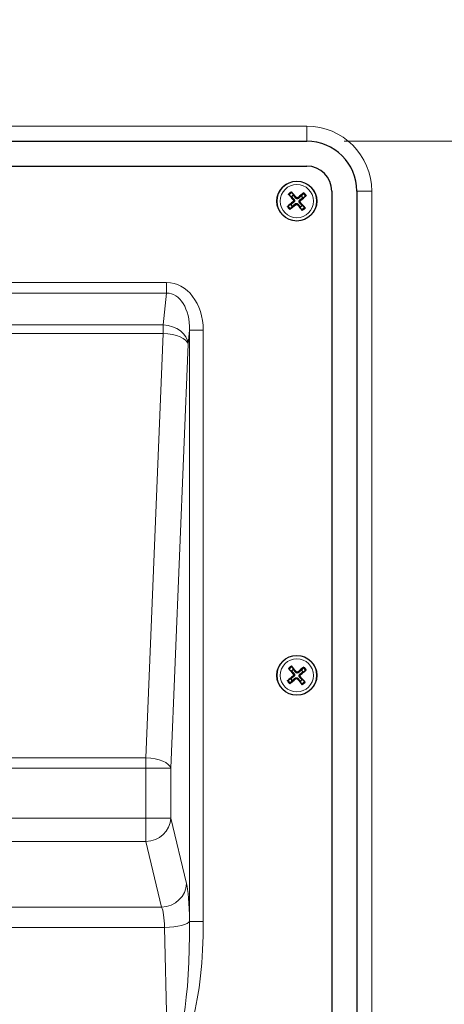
# Model space of a CAD drawing. Header units: millimetres. Extents: x 90 to 4365, y 90 to 3088.
# Tile 17 of 41: x 760 to 845, y 2004 to 2201. Entities that reach past the tile are written whole.
import ezdxf

# ---------------------------------------------------------------- set-up
doc = ezdxf.new("R2010")
doc.units = ezdxf.units.MM
doc.header["$LTSCALE"] = 15
doc.layers.add('Quota (ISO)', color=7, linetype='Continuous', lineweight=15, true_color=0x008000)
doc.layers.add('Visibile sottile (ISO)', color=9, linetype='Continuous', lineweight=18, true_color=0x808080)
doc.layers.add('Visibile (ISO)', color=7, linetype='Continuous', lineweight=25)
doc.styles.add('Testo nota (ISO)', font='tahoma.ttf')
doc.dimstyles.new('Default (ISO)', dxfattribs={"dimscale": 15, "dimtxt": 2, "dimasz": 1.5, "dimexe": 2, "dimexo": 0.5, "dimgap": 0.5, "dimtad": 1, "dimtoh": 1, "dimrnd": 1e-08, "dimtxsty": 'Testo nota (ISO)', "dimblk": 'Filled-1', "dimcen": 0.09, "dimdle": 10, "dimclrd": 256, "dimclre": 256, "dimclrt": 256, "dimazin": 2, "dimtfac": 0.75, "dimtmove": 0, "dimatfit": 3, "dimfxl": 0, "dimtolj": 1, "dimtzin": 0, "dimlwd": -1, "dimlwe": -1, "dimarcsym": 0})

# ---------------------------------------------------------------- blocks, each defined once
blk = doc.blocks.new('Filled-1')
at = {"color": 0}
for p, q in [((0, 0), (-1, 0.3333)), ((-1, 0.3333), (-1, -0.3333)), ((-1, 0), (0, 0)), ((-1, -0.3333), (0, 0))]:
    blk.add_line(p, q, dxfattribs=at)
at = {"color": 0, "flags": 128}
blk.add_lwpolyline([(-1, -0.3333), (0, 0), (-1, 0.3333), (-1, -0.3333)], dxfattribs=at)
at = {"color": 0}
blk.add_solid([(-1, -0.3333), (0, 0), (-1, 0.3333), (-1, -0.3333)], dxfattribs=at)
blk = doc.blocks.new('*D24')
at = {"layer": 'Defpoints', "color": 0, "transparency": 16777216}
for p in [(817.46, 2176.75), (1014.61, 2176.75), (817.46, 1962.75)]:
    blk.add_point(p, dxfattribs=at)
at = {"layer": 'Quota (ISO)', "transparency": 16777216}
for p, q in [((824.96, 2176.75), (1044.61, 2176.75)), ((1014.61, 2154.25), (1014.61, 2109.42)), ((1014.61, 1985.25), (1014.61, 2030.07)), ((824.96, 1962.75), (1044.61, 1962.75))]:
    blk.add_line(p, q, dxfattribs=at)
at = {"layer": 'Quota (ISO)', "transparency": 16777216, "xscale": 22.5, "yscale": 22.5, "zscale": 22.5}
for p, rotation in [((1014.61, 2176.75), 90), ((1014.61, 1962.75), 270)]:
    blk.add_blockref('Filled-1', p, dxfattribs=dict(at, rotation=rotation))
at = {"layer": 'Quota (ISO)', "transparency": 16777216, "insert": (1014.61, 2037.57), "char_height": 30, "attachment_point": 4, "rotation": 90, "style": 'Testo nota (ISO)'}
blk.add_mtext('\\A1;214', dxfattribs=at)
blk = doc.blocks.new('*D25')
at = {"layer": 'Defpoints', "color": 0, "transparency": 16777216}
for p in [(263.01, 2718.89), (1014.61, 2718.89), (817.46, 2176.75)]:
    blk.add_point(p, dxfattribs=at)
at = {"layer": 'Quota (ISO)', "transparency": 16777216}
for p, q in [((270.51, 2718.89), (1044.61, 2718.89)), ((1014.61, 2696.39), (1014.61, 2473.37)), ((1014.61, 2199.25), (1014.61, 2379.58)), ((824.96, 2176.75), (1044.61, 2176.75))]:
    blk.add_line(p, q, dxfattribs=at)
at = {"layer": 'Quota (ISO)', "transparency": 16777216, "xscale": 22.5, "yscale": 22.5, "zscale": 22.5}
for p, rotation in [((1014.61, 2718.89), 90), ((1014.61, 2176.75), 270)]:
    blk.add_blockref('Filled-1', p, dxfattribs=dict(at, rotation=rotation))
at = {"layer": 'Quota (ISO)', "transparency": 16777216, "insert": (1014.61, 2387.08), "char_height": 30, "attachment_point": 4, "rotation": 90, "style": 'Testo nota (ISO)'}
blk.add_mtext('\\A1; 500', dxfattribs=at)

msp = doc.modelspace()

# ---------------------------------------------------------------- linework, layer by layer
at = {"layer": 'Visibile (ISO)'}
for p, q in [((663.46, 2176.748), (817.46, 2176.748)), ((663.46, 2171.748), (817.46, 2171.748)), ((813.93, 2165.992), (814.403, 2165.612)), ((814.79, 2165.938), (814.497, 2166.469)), ((816.704, 2166.278), (816.325, 2165.805)), ((816.65, 2165.418), (817.181, 2165.711)), ((822.46, 2166.748), (822.46, 1972.748)), ((827.46, 2166.748), (827.46, 1972.748)), ((814.271, 2164.078), (813.74, 2163.785)), ((814.217, 2163.218), (814.596, 2163.691)), ((816.991, 2163.504), (816.517, 2163.884)), ((816.131, 2163.558), (816.423, 2163.027)), ((813.93, 2070.992), (814.403, 2070.612)), ((814.79, 2070.938), (814.497, 2071.469)), ((816.704, 2071.278), (816.325, 2070.805)), ((814.271, 2069.078), (813.74, 2068.785)), ((816.65, 2070.418), (817.181, 2070.711)), ((814.217, 2068.218), (814.596, 2068.691)), ((816.131, 2068.558), (816.423, 2068.027)), ((816.991, 2068.504), (816.517, 2068.884))]:
    msp.add_line(p, q, dxfattribs=at)
for centre in [(815.46, 2164.748), (815.46, 2069.748)]:
    msp.add_circle(centre, 4, dxfattribs=at)
for centre, radius, start, end in [((817.46, 2166.748), 10, 0, 90), ((817.46, 2166.748), 5, 0, 90), ((815.46, 2164.748), 1.365, 119.39455, 140.73558), ((815.46, 2164.748), 1.365, 29.39455, 50.73558), ((815.46, 2164.748), 1.365, 209.39455, 230.73558), ((815.46, 2164.748), 1.365, 299.39455, 320.73558), ((815.46, 2069.748), 1.365, 119.39455, 140.73558), ((815.46, 2069.748), 1.365, 209.39455, 230.73558), ((815.46, 2069.748), 1.365, 29.39455, 50.73558), ((815.46, 2069.748), 1.365, 299.39455, 320.73558)]:
    msp.add_arc(centre, radius, start, end, dxfattribs=at)
for centre, major_axis, start_param, end_param in [((815.606, 2164.875), (4.276, -4.891), 4.3752382, 4.6085636), ((815.31, 2164.626), (-4.086, 5.052), 4.8162143, 5.0495397), ((815.588, 2164.602), (-4.891, -4.276), 4.3752382, 4.6085636), ((815.339, 2164.899), (5.052, 4.086), 4.8162143, 5.0495397), ((815.582, 2164.597), (-5.052, -4.086), 4.8162143, 5.0495397), ((815.333, 2164.894), (4.891, 4.276), 4.3752382, 4.6085636), ((815.611, 2164.87), (4.086, -5.052), 4.8162143, 5.0495397), ((815.315, 2164.62), (-4.276, 4.891), 4.3752382, 4.6085636), ((815.606, 2069.875), (4.276, -4.891), 4.3752382, 4.6085636), ((815.31, 2069.626), (-4.086, 5.052), 4.8162143, 5.0495397), ((815.588, 2069.602), (-4.891, -4.276), 4.3752382, 4.6085636), ((815.582, 2069.597), (-5.052, -4.086), 4.8162143, 5.0495397), ((815.333, 2069.894), (4.891, 4.276), 4.3752382, 4.6085636), ((815.611, 2069.87), (4.086, -5.052), 4.8162143, 5.0495397), ((815.315, 2069.62), (-4.276, 4.891), 4.3752382, 4.6085636), ((815.339, 2069.899), (5.052, 4.086), 4.8162143, 5.0495397)]:
    msp.add_ellipse(centre, major_axis=major_axis, ratio=0.0871557, start_param=start_param, end_param=end_param, dxfattribs=at)
for points, knots in [([(813.93, 2165.992), (813.924, 2165.997), (813.915, 2166.004), (813.897, 2166.022), (813.882, 2166.037), (813.856, 2166.065), (813.839, 2166.083), (813.814, 2166.112), (813.8, 2166.128), (813.789, 2166.142)], [0.056834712, 0.056834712, 0.056834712, 0.056834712, 0.061827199, 0.061827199, 0.067997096, 0.067997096, 0.074241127, 0.074241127, 0.079631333, 0.079631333, 0.079631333, 0.079631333]), ([(814.374, 2166.633), (814.385, 2166.62), (814.399, 2166.604), (814.423, 2166.574), (814.438, 2166.554), (814.461, 2166.524), (814.473, 2166.507), (814.488, 2166.485), (814.494, 2166.476), (814.497, 2166.469)], [0.019494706, 0.019494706, 0.019494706, 0.019494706, 0.024884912, 0.024884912, 0.031128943, 0.031128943, 0.037298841, 0.037298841, 0.042291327, 0.042291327, 0.042291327, 0.042291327]), ([(816.704, 2166.278), (816.709, 2166.284), (816.717, 2166.293), (816.735, 2166.312), (816.749, 2166.326), (816.777, 2166.352), (816.795, 2166.369), (816.825, 2166.394), (816.84, 2166.408), (816.854, 2166.419)], [0.056834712, 0.056834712, 0.056834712, 0.056834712, 0.061827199, 0.061827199, 0.067997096, 0.067997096, 0.074241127, 0.074241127, 0.079631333, 0.079631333, 0.079631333, 0.079631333]), ([(817.346, 2165.835), (817.332, 2165.823), (817.316, 2165.81), (817.286, 2165.785), (817.267, 2165.77), (817.236, 2165.747), (817.22, 2165.735), (817.198, 2165.721), (817.188, 2165.715), (817.181, 2165.711)], [0.019494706, 0.019494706, 0.019494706, 0.019494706, 0.024884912, 0.024884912, 0.031128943, 0.031128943, 0.037298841, 0.037298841, 0.042291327, 0.042291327, 0.042291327, 0.042291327]), ([(813.575, 2163.661), (813.588, 2163.673), (813.604, 2163.686), (813.635, 2163.71), (813.654, 2163.726), (813.685, 2163.749), (813.701, 2163.76), (813.723, 2163.775), (813.733, 2163.781), (813.74, 2163.785)], [0.019494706, 0.019494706, 0.019494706, 0.019494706, 0.024884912, 0.024884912, 0.031128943, 0.031128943, 0.037298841, 0.037298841, 0.042291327, 0.042291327, 0.042291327, 0.042291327]), ([(814.739, 2165.012), (814.762, 2164.985), (814.781, 2164.953), (814.804, 2164.882), (814.808, 2164.845), (814.804, 2164.775), (814.794, 2164.738), (814.762, 2164.672), (814.739, 2164.642), (814.71, 2164.616), (814.707, 2164.614), (814.704, 2164.612)], [0, 0, 0, 0, 0.010484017, 0.010484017, 0.020968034, 0.020968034, 0.031445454, 0.031445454, 0.041922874, 0.041922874, 0.042989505, 0.042989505, 0.042989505, 0.042989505]), ([(814.87, 2165.126), (814.904, 2165.09), (814.932, 2165.048), (814.966, 2164.974), (814.978, 2164.939), (814.992, 2164.864), (814.993, 2164.825), (814.987, 2164.752), (814.979, 2164.714), (814.952, 2164.643), (814.935, 2164.61), (814.889, 2164.543), (814.853, 2164.506), (814.813, 2164.477)], [0.19663868, 0.19663868, 0.19663868, 0.19663868, 0.212003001, 0.212003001, 0.222939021, 0.222939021, 0.23387504, 0.23387504, 0.24481106, 0.24481106, 0.255747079, 0.255747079, 0.2711114, 0.2711114, 0.2711114, 0.2711114]), ([(815.083, 2164.157), (815.118, 2164.191), (815.161, 2164.22), (815.234, 2164.254), (815.27, 2164.265), (815.344, 2164.279), (815.383, 2164.281), (815.456, 2164.275), (815.494, 2164.266), (815.566, 2164.24), (815.599, 2164.222), (815.665, 2164.176), (815.702, 2164.141), (815.731, 2164.101)], [0.19663868, 0.19663868, 0.19663868, 0.19663868, 0.212003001, 0.212003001, 0.222939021, 0.222939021, 0.23387504, 0.23387504, 0.24481106, 0.24481106, 0.255747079, 0.255747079, 0.2711114, 0.2711114, 0.2711114, 0.2711114]), ([(815.838, 2165.339), (815.803, 2165.305), (815.76, 2165.276), (815.687, 2165.242), (815.651, 2165.23), (815.576, 2165.217), (815.537, 2165.215), (815.465, 2165.221), (815.426, 2165.23), (815.355, 2165.256), (815.322, 2165.274), (815.256, 2165.32), (815.219, 2165.355), (815.189, 2165.395)], [0.19663868, 0.19663868, 0.19663868, 0.19663868, 0.212003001, 0.212003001, 0.222939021, 0.222939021, 0.23387504, 0.23387504, 0.24481106, 0.24481106, 0.255747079, 0.255747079, 0.2711114, 0.2711114, 0.2711114, 0.2711114]), ([(815.197, 2164.027), (815.223, 2164.049), (815.256, 2164.068), (815.326, 2164.092), (815.364, 2164.096), (815.433, 2164.091), (815.47, 2164.082), (815.537, 2164.049), (815.566, 2164.026), (815.592, 2163.998), (815.594, 2163.995), (815.597, 2163.992)], [0, 0, 0, 0, 0.010484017, 0.010484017, 0.020968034, 0.020968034, 0.031445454, 0.031445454, 0.041922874, 0.041922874, 0.042989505, 0.042989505, 0.042989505, 0.042989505]), ([(815.724, 2165.469), (815.698, 2165.447), (815.665, 2165.428), (815.595, 2165.404), (815.557, 2165.4), (815.487, 2165.405), (815.451, 2165.414), (815.384, 2165.447), (815.354, 2165.47), (815.329, 2165.498), (815.327, 2165.501), (815.324, 2165.504)], [0, 0, 0, 0, 0.010484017, 0.010484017, 0.020968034, 0.020968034, 0.031445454, 0.031445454, 0.041922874, 0.041922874, 0.042989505, 0.042989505, 0.042989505, 0.042989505]), ([(816.051, 2164.37), (816.017, 2164.406), (815.989, 2164.448), (815.955, 2164.522), (815.943, 2164.557), (815.929, 2164.632), (815.927, 2164.671), (815.934, 2164.744), (815.942, 2164.782), (815.968, 2164.853), (815.986, 2164.886), (816.032, 2164.953), (816.068, 2164.99), (816.107, 2165.019)], [0.19663868, 0.19663868, 0.19663868, 0.19663868, 0.212003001, 0.212003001, 0.222939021, 0.222939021, 0.23387504, 0.23387504, 0.24481106, 0.24481106, 0.255747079, 0.255747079, 0.2711114, 0.2711114, 0.2711114, 0.2711114]), ([(816.182, 2164.484), (816.159, 2164.511), (816.14, 2164.543), (816.117, 2164.614), (816.112, 2164.651), (816.117, 2164.721), (816.126, 2164.758), (816.159, 2164.824), (816.182, 2164.854), (816.211, 2164.88), (816.214, 2164.882), (816.216, 2164.884)], [0, 0, 0, 0, 0.010484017, 0.010484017, 0.020968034, 0.020968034, 0.031445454, 0.031445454, 0.041922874, 0.041922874, 0.042989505, 0.042989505, 0.042989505, 0.042989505]), ([(814.217, 2163.218), (814.212, 2163.212), (814.204, 2163.203), (814.186, 2163.184), (814.171, 2163.17), (814.143, 2163.143), (814.125, 2163.127), (814.096, 2163.102), (814.08, 2163.088), (814.067, 2163.077)], [0.056834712, 0.056834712, 0.056834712, 0.056834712, 0.061827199, 0.061827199, 0.067997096, 0.067997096, 0.074241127, 0.074241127, 0.079631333, 0.079631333, 0.079631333, 0.079631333]), ([(816.547, 2162.863), (816.536, 2162.876), (816.522, 2162.892), (816.498, 2162.922), (816.483, 2162.941), (816.46, 2162.972), (816.448, 2162.989), (816.433, 2163.011), (816.427, 2163.02), (816.423, 2163.027)], [0.019494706, 0.019494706, 0.019494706, 0.019494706, 0.024884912, 0.024884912, 0.031128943, 0.031128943, 0.037298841, 0.037298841, 0.042291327, 0.042291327, 0.042291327, 0.042291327]), ([(816.991, 2163.504), (816.997, 2163.499), (817.005, 2163.492), (817.024, 2163.474), (817.039, 2163.459), (817.065, 2163.431), (817.081, 2163.413), (817.107, 2163.384), (817.12, 2163.368), (817.132, 2163.354)], [0.056834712, 0.056834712, 0.056834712, 0.056834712, 0.061827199, 0.061827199, 0.067997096, 0.067997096, 0.074241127, 0.074241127, 0.079631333, 0.079631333, 0.079631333, 0.079631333]), ([(813.93, 2070.992), (813.924, 2070.997), (813.915, 2071.004), (813.897, 2071.022), (813.882, 2071.037), (813.856, 2071.065), (813.839, 2071.083), (813.814, 2071.112), (813.8, 2071.128), (813.789, 2071.142)], [0.056834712, 0.056834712, 0.056834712, 0.056834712, 0.061827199, 0.061827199, 0.067997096, 0.067997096, 0.074241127, 0.074241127, 0.079631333, 0.079631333, 0.079631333, 0.079631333]), ([(814.374, 2071.633), (814.385, 2071.62), (814.399, 2071.604), (814.423, 2071.574), (814.438, 2071.554), (814.461, 2071.524), (814.473, 2071.507), (814.488, 2071.485), (814.494, 2071.476), (814.497, 2071.469)], [0.019494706, 0.019494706, 0.019494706, 0.019494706, 0.024884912, 0.024884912, 0.031128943, 0.031128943, 0.037298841, 0.037298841, 0.042291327, 0.042291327, 0.042291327, 0.042291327]), ([(816.704, 2071.278), (816.709, 2071.284), (816.717, 2071.293), (816.735, 2071.312), (816.749, 2071.326), (816.777, 2071.352), (816.795, 2071.369), (816.825, 2071.394), (816.84, 2071.408), (816.854, 2071.419)], [0.056834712, 0.056834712, 0.056834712, 0.056834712, 0.061827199, 0.061827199, 0.067997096, 0.067997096, 0.074241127, 0.074241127, 0.079631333, 0.079631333, 0.079631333, 0.079631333]), ([(814.739, 2070.012), (814.762, 2069.985), (814.781, 2069.953), (814.804, 2069.882), (814.808, 2069.845), (814.804, 2069.775), (814.794, 2069.738), (814.762, 2069.672), (814.739, 2069.642), (814.71, 2069.616), (814.707, 2069.614), (814.704, 2069.612)], [0, 0, 0, 0, 0.010484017, 0.010484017, 0.020968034, 0.020968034, 0.031445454, 0.031445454, 0.041922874, 0.041922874, 0.042989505, 0.042989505, 0.042989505, 0.042989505]), ([(814.87, 2070.126), (814.904, 2070.09), (814.932, 2070.048), (814.966, 2069.974), (814.978, 2069.939), (814.992, 2069.864), (814.993, 2069.825), (814.987, 2069.752), (814.979, 2069.714), (814.952, 2069.643), (814.935, 2069.61), (814.889, 2069.543), (814.853, 2069.506), (814.813, 2069.477)], [0.19663868, 0.19663868, 0.19663868, 0.19663868, 0.212003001, 0.212003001, 0.222939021, 0.222939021, 0.23387504, 0.23387504, 0.24481106, 0.24481106, 0.255747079, 0.255747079, 0.2711114, 0.2711114, 0.2711114, 0.2711114]), ([(815.083, 2069.157), (815.118, 2069.191), (815.161, 2069.22), (815.234, 2069.254), (815.27, 2069.265), (815.344, 2069.279), (815.383, 2069.281), (815.456, 2069.275), (815.494, 2069.266), (815.566, 2069.24), (815.599, 2069.222), (815.665, 2069.176), (815.702, 2069.141), (815.731, 2069.101)], [0.19663868, 0.19663868, 0.19663868, 0.19663868, 0.212003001, 0.212003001, 0.222939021, 0.222939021, 0.23387504, 0.23387504, 0.24481106, 0.24481106, 0.255747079, 0.255747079, 0.2711114, 0.2711114, 0.2711114, 0.2711114]), ([(815.838, 2070.339), (815.803, 2070.305), (815.76, 2070.276), (815.687, 2070.242), (815.651, 2070.23), (815.576, 2070.217), (815.537, 2070.215), (815.465, 2070.221), (815.426, 2070.23), (815.355, 2070.256), (815.322, 2070.274), (815.256, 2070.32), (815.219, 2070.355), (815.189, 2070.395)], [0.19663868, 0.19663868, 0.19663868, 0.19663868, 0.212003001, 0.212003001, 0.222939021, 0.222939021, 0.23387504, 0.23387504, 0.24481106, 0.24481106, 0.255747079, 0.255747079, 0.2711114, 0.2711114, 0.2711114, 0.2711114]), ([(815.197, 2069.027), (815.223, 2069.049), (815.256, 2069.068), (815.326, 2069.092), (815.364, 2069.096), (815.433, 2069.091), (815.47, 2069.082), (815.537, 2069.049), (815.566, 2069.026), (815.592, 2068.998), (815.594, 2068.995), (815.597, 2068.992)], [0, 0, 0, 0, 0.010484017, 0.010484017, 0.020968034, 0.020968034, 0.031445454, 0.031445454, 0.041922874, 0.041922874, 0.042989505, 0.042989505, 0.042989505, 0.042989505]), ([(815.724, 2070.469), (815.698, 2070.447), (815.665, 2070.428), (815.595, 2070.404), (815.557, 2070.4), (815.487, 2070.405), (815.451, 2070.414), (815.384, 2070.447), (815.354, 2070.47), (815.329, 2070.498), (815.327, 2070.501), (815.324, 2070.504)], [0, 0, 0, 0, 0.010484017, 0.010484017, 0.020968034, 0.020968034, 0.031445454, 0.031445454, 0.041922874, 0.041922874, 0.042989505, 0.042989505, 0.042989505, 0.042989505]), ([(816.051, 2069.37), (816.017, 2069.406), (815.989, 2069.448), (815.955, 2069.522), (815.943, 2069.557), (815.929, 2069.632), (815.927, 2069.671), (815.934, 2069.744), (815.942, 2069.782), (815.968, 2069.853), (815.986, 2069.886), (816.032, 2069.953), (816.068, 2069.99), (816.107, 2070.019)], [0.19663868, 0.19663868, 0.19663868, 0.19663868, 0.212003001, 0.212003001, 0.222939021, 0.222939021, 0.23387504, 0.23387504, 0.24481106, 0.24481106, 0.255747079, 0.255747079, 0.2711114, 0.2711114, 0.2711114, 0.2711114]), ([(816.182, 2069.484), (816.159, 2069.511), (816.14, 2069.543), (816.117, 2069.614), (816.112, 2069.651), (816.117, 2069.721), (816.126, 2069.758), (816.159, 2069.824), (816.182, 2069.854), (816.211, 2069.88), (816.214, 2069.882), (816.216, 2069.884)], [0, 0, 0, 0, 0.010484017, 0.010484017, 0.020968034, 0.020968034, 0.031445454, 0.031445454, 0.041922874, 0.041922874, 0.042989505, 0.042989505, 0.042989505, 0.042989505]), ([(817.346, 2070.835), (817.332, 2070.823), (817.316, 2070.81), (817.286, 2070.785), (817.267, 2070.77), (817.236, 2070.747), (817.22, 2070.735), (817.198, 2070.721), (817.188, 2070.715), (817.181, 2070.711)], [0.019494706, 0.019494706, 0.019494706, 0.019494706, 0.024884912, 0.024884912, 0.031128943, 0.031128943, 0.037298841, 0.037298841, 0.042291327, 0.042291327, 0.042291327, 0.042291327]), ([(813.575, 2068.661), (813.588, 2068.673), (813.604, 2068.686), (813.635, 2068.71), (813.654, 2068.726), (813.685, 2068.749), (813.701, 2068.76), (813.723, 2068.775), (813.733, 2068.781), (813.74, 2068.785)], [0.019494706, 0.019494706, 0.019494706, 0.019494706, 0.024884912, 0.024884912, 0.031128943, 0.031128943, 0.037298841, 0.037298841, 0.042291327, 0.042291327, 0.042291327, 0.042291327]), ([(814.217, 2068.218), (814.212, 2068.212), (814.204, 2068.203), (814.186, 2068.184), (814.171, 2068.17), (814.143, 2068.143), (814.125, 2068.127), (814.096, 2068.102), (814.08, 2068.088), (814.067, 2068.077)], [0.056834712, 0.056834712, 0.056834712, 0.056834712, 0.061827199, 0.061827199, 0.067997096, 0.067997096, 0.074241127, 0.074241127, 0.079631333, 0.079631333, 0.079631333, 0.079631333]), ([(816.547, 2067.863), (816.536, 2067.876), (816.522, 2067.892), (816.498, 2067.922), (816.483, 2067.941), (816.46, 2067.972), (816.448, 2067.989), (816.433, 2068.011), (816.427, 2068.02), (816.423, 2068.027)], [0.019494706, 0.019494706, 0.019494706, 0.019494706, 0.024884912, 0.024884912, 0.031128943, 0.031128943, 0.037298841, 0.037298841, 0.042291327, 0.042291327, 0.042291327, 0.042291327]), ([(816.991, 2068.504), (816.997, 2068.499), (817.005, 2068.492), (817.024, 2068.474), (817.039, 2068.459), (817.065, 2068.431), (817.081, 2068.413), (817.107, 2068.384), (817.12, 2068.368), (817.132, 2068.354)], [0.056834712, 0.056834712, 0.056834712, 0.056834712, 0.061827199, 0.061827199, 0.067997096, 0.067997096, 0.074241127, 0.074241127, 0.079631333, 0.079631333, 0.079631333, 0.079631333])]:
    msp.add_open_spline(points, degree=3, knots=knots, dxfattribs=at)
for points, weights in [([(814.403, 2165.612), (814.712, 2165.29), (814.87, 2165.126)], [1, 1.41024697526, 1.77428976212]), ([(815.189, 2165.395), (815.054, 2165.578), (814.79, 2165.938)], [1.77428976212, 1.41024697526, 1]), ([(816.325, 2165.805), (816.003, 2165.496), (815.838, 2165.339)], [1, 1.41024697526, 1.77428976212]), ([(814.813, 2164.477), (814.63, 2164.342), (814.271, 2164.078)], [1.77428976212, 1.41024697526, 1]), ([(814.596, 2163.691), (814.918, 2164), (815.083, 2164.157)], [1, 1.41024697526, 1.77428976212]), ([(815.731, 2164.101), (815.866, 2163.918), (816.131, 2163.558)], [1.77428976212, 1.41024697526, 1]), ([(816.517, 2163.884), (816.209, 2164.206), (816.051, 2164.37)], [1, 1.41024697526, 1.77428976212]), ([(816.107, 2165.019), (816.291, 2165.154), (816.65, 2165.418)], [1.77428976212, 1.41024697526, 1]), ([(815.189, 2070.395), (815.054, 2070.578), (814.79, 2070.938)], [1.77428976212, 1.41024697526, 1]), ([(814.813, 2069.477), (814.63, 2069.342), (814.271, 2069.078)], [1.77428976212, 1.41024697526, 1]), ([(814.403, 2070.612), (814.712, 2070.29), (814.87, 2070.126)], [1, 1.41024697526, 1.77428976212]), ([(814.596, 2068.691), (814.918, 2069), (815.083, 2069.157)], [1, 1.41024697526, 1.77428976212]), ([(815.731, 2069.101), (815.866, 2068.918), (816.131, 2068.558)], [1.77428976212, 1.41024697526, 1]), ([(816.325, 2070.805), (816.003, 2070.496), (815.838, 2070.339)], [1, 1.41024697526, 1.77428976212]), ([(816.517, 2068.884), (816.209, 2069.206), (816.051, 2069.37)], [1, 1.41024697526, 1.77428976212]), ([(816.107, 2070.019), (816.291, 2070.154), (816.65, 2070.418)], [1.77428976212, 1.41024697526, 1])]:
    msp.add_rational_spline(points, weights, degree=2, dxfattribs=at)
at = {"layer": 'Visibile sottile (ISO)'}
for p, q in [((817.46, 2179.748), (663.46, 2179.748)), ((817.46, 2179.748), (817.46, 2176.748)), ((830.46, 2166.748), (827.46, 2166.748)), ((830.46, 1972.748), (830.46, 2166.748)), ((814.704, 2164.612), (814.813, 2164.477)), ((814.739, 2165.012), (814.87, 2165.126)), ((815.197, 2164.027), (815.083, 2164.157)), ((815.324, 2165.504), (815.189, 2165.395)), ((815.597, 2163.992), (815.731, 2164.101)), ((815.724, 2165.469), (815.838, 2165.339)), ((816.182, 2164.484), (816.051, 2164.37)), ((816.216, 2164.884), (816.107, 2165.019)), ((789.386, 2148.429), (691.535, 2148.429)), ((789.386, 2146.323), (789.386, 2148.429)), ((691.535, 2146.323), (789.386, 2146.323)), ((789.386, 2146.323), (788.72, 2139.94)), ((788.72, 2139.94), (692.201, 2139.94)), ((788.72, 2138.223), (788.72, 2139.94)), ((692.201, 2138.223), (788.72, 2138.223)), ((788.72, 2138.223), (785.253, 2053.246)), ((793.701, 2136.11), (793.99, 2138.879)), ((796.729, 2138.879), (793.99, 2138.879)), ((793.99, 2138.879), (793.99, 2020.414)), ((796.729, 2020.414), (796.729, 2138.879)), ((790.234, 2051.133), (793.701, 2136.11)), ((814.704, 2069.612), (814.813, 2069.477)), ((814.739, 2070.012), (814.87, 2070.126)), ((815.197, 2069.027), (815.083, 2069.157)), ((815.324, 2070.504), (815.189, 2070.395)), ((815.597, 2068.992), (815.731, 2069.101)), ((815.724, 2070.469), (815.838, 2070.339)), ((816.182, 2069.484), (816.051, 2069.37)), ((816.216, 2069.884), (816.107, 2070.019)), ((785.253, 2053.246), (695.667, 2053.246)), ((785.253, 2051.133), (785.253, 2053.246)), ((695.667, 2051.133), (785.253, 2051.133)), ((790.234, 2051.133), (785.253, 2051.133)), ((785.253, 2051.133), (785.253, 2041.148)), ((790.234, 2041.148), (790.234, 2051.133)), ((785.253, 2041.148), (695.667, 2041.148)), ((785.253, 2036.45), (785.253, 2041.148)), ((785.253, 2041.148), (790.234, 2041.148)), ((793.386, 2028.036), (790.234, 2041.148)), ((695.667, 2036.45), (785.253, 2036.45)), ((785.253, 2036.45), (788.405, 2023.337)), ((788.405, 2023.337), (756.46, 2023.337)), ((793.99, 2020.414), (793.987, 2020.546)), ((793.99, 2020.414), (796.729, 2020.414)), ((789.006, 2019.252), (758.013, 2019.252)), ((789.006, 2019.252), (789.605, 1993.703))]:
    msp.add_line(p, q, dxfattribs=at)
for centre, radius in [((815.46, 2164.748), 3.961), ((815.46, 2164.748), 3.327), ((815.46, 2069.748), 3.961), ((815.46, 2069.748), 3.327)]:
    msp.add_circle(centre, radius, dxfattribs=at)
for centre, radius, start, end in [((817.46, 2166.748), 13, 0, 90), ((815.46, 2164.748), 2.176, 119.95918, 140.17096), ((815.46, 2164.748), 1.972, 119.23021, 140.89992), ((815.46, 2164.748), 1.972, 29.23021, 50.89992), ((815.46, 2164.748), 2.176, 29.95918, 50.17096), ((815.46, 2164.748), 2.176, 209.95918, 230.17096), ((815.46, 2164.748), 1.972, 209.23021, 230.89992), ((815.46, 2164.748), 1.972, 299.23021, 320.89992), ((815.46, 2164.748), 2.176, 299.95918, 320.17096), ((815.46, 2069.748), 2.176, 119.95918, 140.17096), ((815.46, 2069.748), 1.972, 119.23021, 140.89992), ((815.46, 2069.748), 1.972, 29.23021, 50.89992), ((815.46, 2069.748), 2.176, 29.95918, 50.17096), ((815.46, 2069.748), 2.176, 209.95918, 230.17096), ((815.46, 2069.748), 1.972, 209.23021, 230.89992), ((815.46, 2069.748), 1.972, 299.23021, 320.89992), ((815.46, 2069.748), 2.176, 299.95918, 320.17096)]:
    msp.add_arc(centre, radius, start, end, dxfattribs=at)
for centre, major_axis, ratio, start_param, end_param in [((788.95, 2138.312), (1.052, 10.085), 0.7643298, 4.8479657, 6.36271), ((788.95, 2138.312), (0.834, 7.994), 0.6220689, 4.8479657, 6.36271), ((788.72, 2136.11), (4.973, -0.519), 0.7643298, 0.1355767, 1.6503211), ((788.72, 2136.11), (4.996, -0.204), 0.4223297, 0.0963002, 1.5880243), ((785.253, 2051.133), (4.996, -0.204), 0.4223297, 0.0963002, 1.5880243), ((785.253, 2041.148), (4.862, 1.169), 0.936533, 4.4909628, 6.0319457), ((788.405, 2028.036), (4.862, 1.169), 0.936533, 4.4909628, 6.0319457), ((793.057, 2017.699), (0, 11), 0.0874887, 4.9741884, 5.9341195), ((788.076, 2017.699), (0, -6), 0.1603959, 1.8325957, 2.7925268), ((789.006, 2020.546), (4.999, 0.117), 0.2587527, 4.7063232, 6.1928338), ((788.95, 2022.935), (0.702, -29.943), 0.2587527, 6.2771196, 7.7636302), ((788.95, 2022.935), (0.685, -29.232), 0.1709998, 6.2771196, 7.7636302)]:
    msp.add_ellipse(centre, major_axis=major_axis, ratio=ratio, start_param=start_param, end_param=end_param, dxfattribs=at)

# ---------------------------------------------------------------- dimensions: what is measured, and where the dimension line sits
at = {"layer": 'Quota (ISO)'}
dim = msp.add_linear_dim(base=(1014.613, 2718.892), p1=(817.46, 2176.748), p2=(263.007, 2718.892), angle=90, text=' 500', dimstyle='Default (ISO)', override={"dimgap": 0.5, "dimtad": 0, "dimtoh": 0, "dimdec": 2, "dimtol": 0, "dimlim": 0, "dimtp": 0, "dimtm": 0, "dimtdec": 2, "dimtofl": 0, "dimatfit": 1}, dxfattribs=at)
dim.commit()
dim.dimension.update_dxf_attribs({"geometry": '*D25', "text_midpoint": (1014.613, 2426.475), "dimtype": 160})
dim = msp.add_linear_dim(base=(1014.613, 2176.748), p1=(817.46, 1962.748), p2=(817.46, 2176.748), angle=90, dimstyle='Default (ISO)', override={"dimgap": 0.5, "dimtad": 0, "dimtoh": 0, "dimdec": 2, "dimtol": 0, "dimlim": 0, "dimtp": 0, "dimtm": 0, "dimtdec": 2, "dimtofl": 0, "dimatfit": 1}, dxfattribs=at)
dim.commit()
dim.dimension.update_dxf_attribs({"geometry": '*D24', "text_midpoint": (1014.613, 2069.748), "dimtype": 160})

doc.saveas('drawing.dxf')
